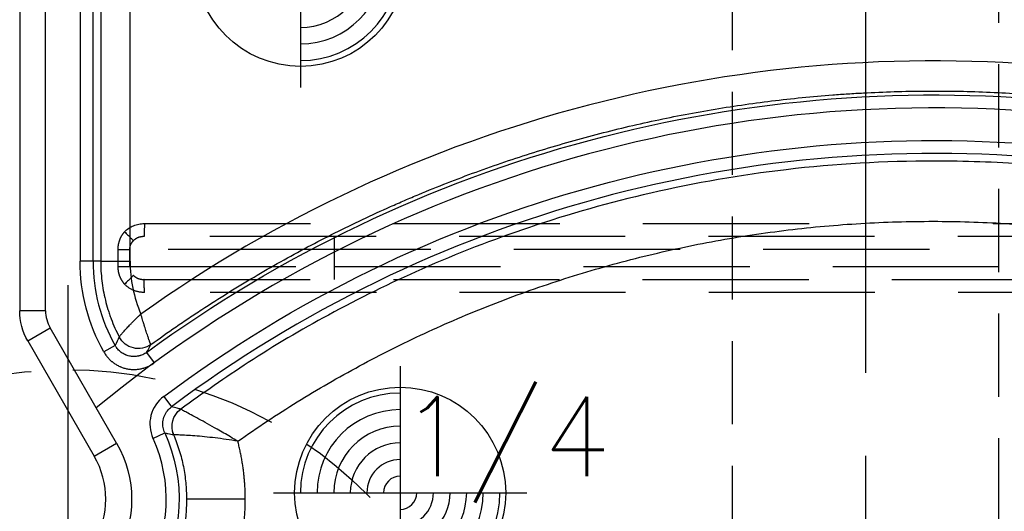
# Model space of a CAD drawing. Extents: x 2651 to 7771, y -1163 to 1075.
# Tile 173 of 256: x 4085 to 4115, y 471 to 486. Entities that reach past the tile are written whole.
import ezdxf

# ---------------------------------------------------------------- set-up
doc = ezdxf.new("R2010")
doc.units = 0
doc.header["$LTSCALE"] = 10
for name, pattern in [('CENTER', [2, 1.25, -0.25, 0.25, -0.25]), ('DASHED', [0.75, 0.5, -0.25]), ('HIDDEN', [0.375, 0.25, -0.125])]:
    doc.linetypes.add(name, pattern=pattern)
doc.layers.get('0').update_dxf_attribs({"linetype": 'CONTINUOUS'})
doc.layers.get('Defpoints').update_dxf_attribs({"linetype": 'CONTINUOUS'})
for name, color, linetype in [('1', 7, 'CONTINUOUS'), ('CEN', 1, 'CENTER'), ('COOL', 150, 'HIDDEN'), ('DIM', 3, 'CONTINUOUS'), ('HIDDEN', 6, 'HIDDEN'), ('PIN', 3, 'CONTINUOUS'), ('TEXT', 4, 'CONTINUOUS')]:
    doc.layers.add(name, color=color, linetype=linetype)
doc.styles.get("Standard").update_dxf_attribs({"font": 'romans.shx'})
doc.dimstyles.new('MM& INCH5', dxfattribs={"dimtxt": 5, "dimasz": 2.5, "dimexe": 1, "dimexo": 0.5, "dimtad": 0, "dimrnd": 1.38778e-17, "dimzin": 9, "dimdsep": 46, "dimtxsty": 'Standard', "dimblk": 'CLOSED', "dimcen": 0, "dimclrd": 3, "dimclre": 3, "dimclrt": 3, "dimazin": 2, "dimtfac": 0.75, "dimtofl": 0, "dimtmove": 0, "dimatfit": 3, "dimfxl": 0, "dimtolj": 1, "dimarcsym": 0})

# ---------------------------------------------------------------- blocks, each defined once
blk = doc.blocks.new('DSD')
at = {"layer": '1', "color": 7, "linetype": 'Continuous'}
for p, q in [((459.179, 529.519), (459.179, 508.469)), ((459.422, 507.562), (461.422, 504.097))]:
    blk.add_line(p, q, dxfattribs=at)
at = {"layer": '1', "color": 110, "linetype": 'Continuous'}
for p, q in [((459.956, 508.469), (459.956, 529.519)), ((462.095, 504.485), (460.095, 507.951))]:
    blk.add_line(p, q, dxfattribs=at)
at = {"layer": '1', "color": 252, "linetype": 'Continuous'}
for p, q in [((459.956, 508.469), (459.956, 529.519)), ((460.995, 528.026), (460.995, 509.961)), ((461.384, 509.961), (461.384, 528.026)), ((461.615, 528.026), (461.615, 509.961)), ((462.498, 509.961), (462.498, 528.026)), ((461.384, 509.961), (460.995, 509.961)), ((461.615, 509.961), (461.384, 509.961)), ((461.615, 509.961), (462.498, 509.961)), ((459.956, 508.469), (459.179, 508.469)), ((459.422, 507.562), (460.095, 507.951)), ((462.095, 504.485), (460.095, 507.951)), ((462.05, 507.421), (461.711, 507.23)), ((462.997, 507.216), (463.226, 506.903)), ((463.511, 505.892), (463.744, 505.581)), ((463.188, 504.631), (463.542, 504.793)), ((461.422, 504.097), (462.095, 504.485)), ((465.965, 502.801), (464.199, 502.801))]:
    blk.add_line(p, q, dxfattribs=at)
at = {"layer": '1', "color": 6, "linetype": 'DASHED'}
for p, q in [((499.898, 510.703), (462.919, 510.703)), ((462.138, 509.797), (462.138, 510.315)), ((462.138, 510.315), (462.482, 510.315)), ((462.482, 510.315), (462.482, 509.797)), ((468.644, 510.315), (462.482, 510.315)), ((501.545, 510.315), (468.644, 510.315)), ((468.644, 510.315), (468.644, 509.797)), ((462.138, 509.797), (462.482, 509.797)), ((462.482, 509.797), (468.644, 509.797)), ((468.644, 509.797), (501.545, 509.797)), ((462.919, 509.408), (499.898, 509.408))]:
    blk.add_line(p, q, dxfattribs=at)
at = {"layer": '1', "color": 252, "linetype": 'Continuous', "extrusion": (0, 0, -1)}
for centre, radius, start, end in [((-486.693, 474.837), 40.124, 53.8028, 96.2068), ((-486.693, 474.837), 38.753, 53.2604, 96.1879), ((-466.562, 509.961), 5.567, 330.6203, 0), ((-459.179, 502.801), 4.796, 155.4684, 210), ((-459.179, 502.801), 3.368, 150, 210)]:
    blk.add_arc(centre, radius, start, end, dxfattribs=at)
at = {"layer": '1', "color": 110, "linetype": 'Continuous'}
for centre, radius, start, end in [((486.693, 474.837), 39.735, 83.7932, 129.3821), ((460.992, 508.469), 1.036, 180, 210)]:
    blk.add_arc(centre, radius, start, end, dxfattribs=at)
at = {"layer": '1', "color": 252, "linetype": 'Continuous'}
for centre, radius, start, end in [((486.693, 474.837), 38.365, 83.8121, 126.7396), ((466.562, 509.961), 5.178, 180, 209.3797), ((460.992, 508.469), 1.036, 180, 210), ((459.179, 502.801), 4.408, 330, 24.5316)]:
    blk.add_arc(centre, radius, start, end, dxfattribs=at)
at = {"layer": '1', "color": 7, "linetype": 'Continuous', "extrusion": (0, 0, -1)}
blk.add_arc((-460.992, 508.469), 1.814, 330, 0, dxfattribs=at)
at = {"layer": '1', "color": 110, "linetype": 'Continuous', "extrusion": (0, 0, -1)}
blk.add_arc((-459.179, 502.801), 3.368, 150, 210, dxfattribs=at)
at = {"layer": '1', "color": 7, "linetype": 'Continuous'}
blk.add_arc((459.179, 502.801), 2.591, 330, 30, dxfattribs=at)
at = {"layer": '1', "color": 252, "linetype": 'Continuous'}
blk.add_ellipse((486.674, 474.837), major_axis=(-41.149, 0), ratio=1, start_param=4.604494, end_param=5.330589, dxfattribs=at)
at = {"layer": '1', "color": 6, "linetype": 'DASHED', "extrusion": (0, 0, -1)}
for centre, major_axis, ratio, start_param, end_param in [((462.322, 510.843), (-0.28, 0.27), 0.01818, 1.589635, 2.951754), ((468.651, 510.315), (0, 0.389), 0.017452, 4.712389, 6.283185), ((468.651, 509.797), (0, -0.389), 0.017452, 0, 1.570796), ((462.322, 509.269), (-0.28, -0.27), 0.01818, 3.331431, 4.69355)]:
    blk.add_ellipse(centre, major_axis=major_axis, ratio=ratio, start_param=start_param, end_param=end_param, dxfattribs=at)
at = {"layer": '1', "color": 7, "linetype": 'Continuous'}
blk.add_ellipse((466.538, 509.961), major_axis=(-4.039, 0), ratio=1, start_param=0, end_param=0.405008, dxfattribs=at)
at = {"layer": '1', "color": 7, "linetype": 'Continuous', "extrusion": (0, 0, -1)}
blk.add_ellipse((460.992, 508.469), major_axis=(1.814, 0), ratio=0.999975, start_param=2.618029, end_param=3.141593, dxfattribs=at)
at = {"layer": '1', "color": 252, "linetype": 'Continuous', "extrusion": (0, 0, -1)}
for centre, major_axis, ratio, start_param, end_param in [((462.748, 507.979), (0.564, -0.318), 0.999946, 0.432022, 2.14907), ((462.747, 507.979), (0.618, 0.194), 0.998759, 1.249807, 2.965464), ((464.408, 504.988), (-0.172, -0.624), 0.999938, 0.905626, 2.235967), ((464.408, 504.988), (0.401, 0.509), 0.999839, 3.649152, 4.979249)]:
    blk.add_ellipse(centre, major_axis=major_axis, ratio=ratio, start_param=start_param, end_param=end_param, dxfattribs=at)
at = {"layer": '1', "color": 7, "linetype": 'Continuous'}
for points, knots in [([(463.127, 507.454), (463.378, 507.635), (463.757, 507.902), (464.204, 508.206), (464.397, 508.335), (464.526, 508.42), (464.591, 508.463), (465.173, 508.844), (466.221, 509.496), (467.834, 510.4), (468.936, 510.952), (469.772, 511.348), (470.193, 511.541), (470.688, 511.758), (470.901, 511.849), (471.044, 511.909), (471.115, 511.939), (471.757, 512.208), (472.904, 512.656), (474.644, 513.246), (476.404, 513.754), (478.183, 514.182), (479.981, 514.528), (481.797, 514.793), (483.021, 514.915), (483.791, 514.974), (483.945, 514.985), (484.176, 515), (484.253, 515.005), (484.408, 515.014), (484.793, 515.035), (485.179, 515.051), (486.104, 515.079), (487.337, 515.088), (489.185, 515.016), (490.416, 514.911), (491.031, 514.845)], [0, 0, 0, 0, 0.03125, 0.046875, 0.054688, 0.054688, 0.0625, 0.0625, 0.125, 0.1875, 0.25, 0.25, 0.28125, 0.296875, 0.304688, 0.304688, 0.3125, 0.3125, 0.375, 0.4375, 0.5, 0.5625, 0.625, 0.6875, 0.75, 0.75, 0.765625, 0.765625, 0.773438, 0.773438, 0.78125, 0.8125, 0.8125, 0.875, 0.9375, 1, 1, 1, 1]), ([(461.615, 509.961), (461.615, 509.862), (461.621, 509.664), (461.648, 509.37), (461.692, 509.079), (461.753, 508.791), (461.805, 508.601), (461.849, 508.459), (461.864, 508.412), (461.888, 508.341), (461.896, 508.318), (461.913, 508.271), (461.956, 508.154), (462.041, 507.947), (462.127, 507.768), (462.173, 507.68)], [0, 0, 0, 0, 0.125, 0.25, 0.375, 0.5, 0.625, 0.625, 0.6875, 0.6875, 0.71875, 0.71875, 0.75, 0.875, 1, 1, 1, 1]), ([(462.173, 507.68), (462.181, 507.693), (462.187, 507.701), (462.19, 507.705), (462.192, 507.709), (462.195, 507.712), (462.198, 507.716), (462.205, 507.724), (462.214, 507.735), (462.226, 507.75), (462.23, 507.755), (462.239, 507.766), (462.244, 507.771), (462.259, 507.789), (462.281, 507.814), (462.319, 507.857), (462.347, 507.888), (462.369, 507.913), (462.377, 507.921), (462.393, 507.938), (462.417, 507.964), (462.459, 508.009), (462.495, 508.047), (462.523, 508.075), (462.537, 508.09), (462.552, 508.105), (462.561, 508.115), (462.566, 508.12), (462.581, 508.135), (462.591, 508.145), (462.611, 508.165), (462.621, 508.175), (462.652, 508.205), (462.673, 508.226), (462.705, 508.257), (462.716, 508.267), (462.737, 508.288), (462.759, 508.308), (462.786, 508.334), (462.806, 508.352), (462.814, 508.36), (462.818, 508.363), (462.825, 508.37)], [0, 0, 0, 0, 0.125, 0.15625, 0.15625, 0.171875, 0.171875, 0.1875, 0.25, 0.25, 0.28125, 0.28125, 0.3125, 0.3125, 0.375, 0.4375, 0.5, 0.5, 0.53125, 0.53125, 0.5625, 0.625, 0.6875, 0.6875, 0.71875, 0.734375, 0.734375, 0.75, 0.75, 0.78125, 0.78125, 0.8125, 0.8125, 0.875, 0.875, 0.90625, 0.90625, 0.9375, 0.96875, 0.984375, 0.992188, 1, 1, 1, 1]), ([(463.127, 507.453), (463.124, 507.457), (463.121, 507.461), (463.117, 507.471), (463.112, 507.481), (463.111, 507.485), (463.109, 507.49), (463.107, 507.494), (463.105, 507.499), (463.101, 507.509), (463.095, 507.523), (463.089, 507.541), (463.086, 507.548), (463.081, 507.562), (463.079, 507.569), (463.07, 507.591), (463.059, 507.623), (463.04, 507.678), (463.026, 507.719), (463.015, 507.751), (463.012, 507.762), (463.004, 507.784), (462.993, 507.818), (462.974, 507.877), (462.958, 507.927), (462.946, 507.966), (462.94, 507.986), (462.934, 508.005), (462.929, 508.019), (462.927, 508.026), (462.921, 508.046), (462.917, 508.059), (462.911, 508.08), (462.908, 508.087), (462.904, 508.101), (462.894, 508.135), (462.875, 508.198), (462.858, 508.255), (462.846, 508.298), (462.84, 508.319), (462.832, 508.345), (462.829, 508.355), (462.828, 508.361), (462.825, 508.37)], [0, 0, 0, 0, 0.0625, 0.125, 0.125, 0.15625, 0.15625, 0.171875, 0.171875, 0.1875, 0.25, 0.25, 0.28125, 0.28125, 0.3125, 0.3125, 0.375, 0.4375, 0.5, 0.5, 0.53125, 0.53125, 0.5625, 0.625, 0.6875, 0.6875, 0.71875, 0.734375, 0.734375, 0.75, 0.75, 0.78125, 0.78125, 0.796875, 0.796875, 0.8125, 0.875, 0.9375, 0.9375, 0.96875, 0.984375, 0.992188, 1, 1, 1, 1]), ([(462.997, 507.216), (462.978, 507.203), (462.94, 507.178), (462.88, 507.147), (462.837, 507.13), (462.81, 507.121), (462.804, 507.12), (462.793, 507.116), (462.777, 507.112), (462.738, 507.102), (462.682, 507.093), (462.636, 507.091), (462.608, 507.091), (462.602, 507.091), (462.591, 507.092), (462.585, 507.092), (462.568, 507.093), (462.534, 507.096), (462.478, 507.105), (462.434, 507.116), (462.401, 507.127), (462.39, 507.131), (462.374, 507.137), (462.369, 507.139), (462.358, 507.144), (462.332, 507.155), (462.287, 507.179), (462.249, 507.204), (462.221, 507.224), (462.212, 507.231), (462.195, 507.246), (462.186, 507.253), (462.161, 507.276), (462.129, 507.309), (462.1, 507.344), (462.08, 507.372), (462.074, 507.382), (462.062, 507.401), (462.056, 507.411), (462.05, 507.421)], [0, 0, 0, 0, 0.0625, 0.125, 0.1875, 0.1875, 0.203125, 0.203125, 0.21875, 0.25, 0.3125, 0.375, 0.375, 0.390625, 0.390625, 0.40625, 0.40625, 0.4375, 0.5, 0.5625, 0.5625, 0.59375, 0.59375, 0.609375, 0.609375, 0.625, 0.6875, 0.75, 0.75, 0.78125, 0.78125, 0.8125, 0.8125, 0.875, 0.9375, 0.9375, 0.96875, 0.96875, 1, 1, 1, 1]), ([(465.739, 504.545), (465.666, 504.587), (465.455, 504.711), (465.043, 504.952), (464.63, 505.178), (464.333, 505.339), (464.163, 505.429), (464.051, 505.494), (464.032, 505.504), (464.023, 505.509)], [0, 0, 0, 0, 0.086176, 0.250115, 0.499543, 0.631031, 0.749946, 0.871073, 1, 1, 1, 1])]:
    blk.add_open_spline(points, degree=3, knots=knots, dxfattribs=at)
at = {"layer": '1', "color": 252, "linetype": 'Continuous'}
for points, knots in [([(490.803, 512.75), (490.348, 512.794), (489.437, 512.884), (488.065, 512.955), (485.663, 513), (482.338, 512.805), (478.26, 512.101), (474.598, 511.067), (471.361, 509.812), (468.547, 508.425), (466.128, 507.004), (464.694, 505.986), (464.023, 505.509)], [0, 0, 0, 0, 0.048366, 0.096732, 0.145099, 0.302324, 0.447855, 0.58169, 0.703824, 0.814256, 0.912982, 1, 1, 1, 1]), ([(461.711, 507.23), (461.73, 507.198), (461.769, 507.137), (461.836, 507.051), (461.888, 506.999), (461.921, 506.968), (461.928, 506.962), (461.942, 506.95), (461.963, 506.932), (462.014, 506.893), (462.09, 506.843), (462.154, 506.81), (462.196, 506.791), (462.204, 506.787), (462.221, 506.78), (462.247, 506.77), (462.273, 506.76), (462.325, 506.743), (462.395, 506.724), (462.467, 506.712), (462.521, 506.707), (462.539, 506.705), (462.567, 506.704), (462.576, 506.703), (462.594, 506.703), (462.64, 506.702), (462.722, 506.706), (462.794, 506.718), (462.847, 506.729), (462.874, 506.735), (462.9, 506.743), (462.918, 506.748), (462.927, 506.751), (462.971, 506.765), (463.039, 506.791), (463.136, 506.841), (463.197, 506.881), (463.226, 506.903)], [0, 0, 0, 0, 0.0625, 0.125, 0.1875, 0.1875, 0.203125, 0.203125, 0.21875, 0.25, 0.3125, 0.375, 0.375, 0.390625, 0.390625, 0.40625, 0.4375, 0.4375, 0.5, 0.5625, 0.5625, 0.59375, 0.59375, 0.609375, 0.609375, 0.625, 0.6875, 0.75, 0.75, 0.78125, 0.796875, 0.796875, 0.8125, 0.8125, 0.875, 0.9375, 1, 1, 1, 1]), ([(463.511, 505.892), (463.322, 505.751), (463.186, 505.548), (463.069, 505.09), (463.09, 504.847), (463.188, 504.631)], [0, 0, 0, 0, 0.5, 0.5, 1, 1, 1, 1]), ([(463.542, 504.793), (463.522, 504.846), (463.482, 504.955), (463.48, 505.135), (463.524, 505.311), (463.613, 505.467), (463.701, 505.544), (463.744, 505.581)], [0, 0, 0, 0, 0.192517, 0.396171, 0.603826, 0.807481, 1, 1, 1, 1]), ([(464.023, 505.509), (463.988, 505.518), (463.953, 505.527), (463.861, 505.552), (463.802, 505.566), (463.744, 505.581)], [0, 0, 0, 0, 0.374907, 0.374907, 1, 1, 1, 1]), ([(463.542, 504.793), (463.574, 504.787), (463.606, 504.78), (463.695, 504.763), (463.753, 504.751), (463.81, 504.738)], [0, 0, 0, 0, 0.355366, 0.355366, 1, 1, 1, 1]), ([(465.739, 504.545), (465.505, 504.583), (465.278, 504.616), (464.839, 504.669), (464.633, 504.689), (464.357, 504.711), (464.272, 504.717), (464.119, 504.726), (464.05, 504.729), (463.936, 504.734), (463.891, 504.736), (463.828, 504.738), (463.813, 504.738), (463.809, 504.738)], [0, 0, 0, 0, 0.25, 0.25, 0.5, 0.5, 0.625, 0.625, 0.75, 0.75, 0.875, 0.875, 1, 1, 1, 1]), ([(463.81, 504.738), (463.87, 504.582), (463.99, 504.271), (464.109, 503.785), (464.185, 503.295), (464.194, 502.966), (464.199, 502.801)], [0, 0, 0, 0, 0.252384, 0.503178, 0.752382, 1, 1, 1, 1]), ([(464.199, 502.801), (464.194, 502.629), (464.184, 502.284), (464.1, 501.768), (463.966, 501.26), (463.779, 500.762), (463.611, 500.449), (463.526, 500.291)], [0, 0, 0, 0, 0.196363, 0.394544, 0.594542, 0.79636, 1, 1, 1, 1])]:
    blk.add_open_spline(points, degree=3, knots=knots, dxfattribs=at)
at = {"layer": '1', "color": 6, "linetype": 'DASHED'}
for points, degree in [([(462.332, 510.843), (462.486, 511.002), (462.706, 511.092), (462.929, 511.092)], 3), ([(462.929, 511.092), (484.594, 511.092)], 1), ([(488.461, 511.092), (499.908, 511.092)], 1), ([(499.908, 509.019), (462.929, 509.019)], 1)]:
    blk.add_open_spline(points, degree=degree, dxfattribs=at)
for points, knots in [([(462.929, 511.092), (462.929, 510.99), (462.928, 510.889), (462.924, 510.745), (462.923, 510.702), (462.918, 510.703)], [0, 0, 0, 0, 0.5, 0.5, 1, 1, 1, 1]), ([(462.138, 510.315), (462.14, 510.347), (462.143, 510.442), (462.178, 510.583), (462.244, 510.729), (462.303, 510.805), (462.332, 510.843)], [0, 0, 0, 0, 0.166765, 0.499709, 0.74986, 1, 1, 1, 1]), ([(462.919, 510.703), (462.855, 510.697), (462.737, 510.686), (462.642, 510.613), (462.598, 510.579)], [0, 0, 0, 0, 0.537431, 1, 1, 1, 1]), ([(462.598, 510.579), (462.572, 510.549), (462.527, 510.498), (462.489, 510.405), (462.484, 510.346), (462.482, 510.315)], [0, 0, 0, 0, 0.399676, 0.688693, 1, 1, 1, 1]), ([(462.332, 509.269), (462.303, 509.308), (462.245, 509.384), (462.184, 509.515), (462.146, 509.653), (462.141, 509.749), (462.138, 509.797)], [0, 0, 0, 0, 0.257807, 0.499585, 0.749789, 1, 1, 1, 1]), ([(462.598, 509.533), (462.625, 509.51), (462.684, 509.462), (462.795, 509.417), (462.876, 509.411), (462.919, 509.408)], [0, 0, 0, 0, 0.302174, 0.635337, 1, 1, 1, 1]), ([(462.929, 509.019), (462.817, 509.019), (462.707, 509.041), (462.503, 509.126), (462.409, 509.189), (462.332, 509.269)], [0, 0, 0, 0, 0.5, 0.5, 1, 1, 1, 1]), ([(462.929, 509.019), (462.929, 509.111), (462.928, 509.218), (462.924, 509.37), (462.923, 509.409), (462.918, 509.408)], [0, 0, 0, 0, 0.5, 0.5, 1, 1, 1, 1])]:
    blk.add_open_spline(points, degree=3, knots=knots, dxfattribs=at)
at = {"layer": '1', "color": 252, "linetype": 'Continuous'}
for points, weights in [([(465.739, 504.545), (473.041, 509.681), (481.685, 511.911), (490.56, 510.947)], [1, 0.957116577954, 0.957116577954, 1]), ([(465.965, 502.801), (465.965, 503.391), (465.889, 503.975), (465.739, 504.545)], [1, 0.994458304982, 0.994458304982, 1]), ([(465.049, 499.385), (465.653, 500.429), (465.965, 501.595), (465.965, 502.801)], [1, 0.977274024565, 0.977274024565, 1])]:
    blk.add_rational_spline(points, weights, degree=3, dxfattribs=at)
for points in [[(462.173, 507.68), (462.131, 507.593), (462.09, 507.507), (462.05, 507.421)], [(462.997, 507.216), (463.04, 507.295), (463.083, 507.374), (463.127, 507.454)]]:
    blk.add_open_spline(points, degree=3, dxfattribs=at)
at = {"layer": '1', "color": 7, "linetype": 'Continuous'}
for points in [[(462.173, 507.68), (462.173, 507.68), (462.173, 507.68), (462.173, 507.68)], [(463.127, 507.454), (463.127, 507.453), (463.126, 507.454), (463.126, 507.454)], [(464.023, 505.509), (464.023, 505.509), (464.023, 505.509), (464.023, 505.509)], [(463.81, 504.738), (463.81, 504.738), (463.81, 504.738), (463.81, 504.738)]]:
    blk.add_open_spline(points, degree=3, dxfattribs=at)
blk = doc.blocks.new('A$C3FB17615')
at = {"layer": 'CEN'}
blk.add_line((0, 15.24), (0, -15.24), dxfattribs=at)
at = {"layer": 'HIDDEN', "color": 110}
blk.add_circle((0, 0), 12.7, dxfattribs=at)
blk = doc.blocks.new('*D109')
at = {"layer": 'Defpoints', "color": 0}
for p in [(4086.684, 927.642), (4086.684, 894.882), (4171.684, 387.642)]:
    blk.add_point(p, dxfattribs=at)
at = {"layer": 'DIM', "color": 3, "lineweight": -2}
blk.add_line((4086.684, 895.382), (4086.684, 927.642), dxfattribs=at)
at = {"layer": 'DIM', "color": 3, "insert": (4086.684, 948.624), "char_height": 5, "attachment_point": 5, "rotation": 90}
blk.add_mtext('\\A1;85 [3.346]', dxfattribs=at)
blk = doc.blocks.new('_Closed')
at = {"color": 0, "linetype": 'ByBlock', "lineweight": -2}
for p, q in [((-1, 0.167), (0, 0)), ((-1, 0.167), (-1, -0.167)), ((0, 0), (-1, -0.167)), ((0, 0), (-1, 0))]:
    blk.add_line(p, q, dxfattribs=at)
blk = doc.blocks.new('*D110')
at = {"layer": 'Defpoints', "color": 0}
for p in [(4064.684, 927.642), (4064.684, 906.842), (4171.684, 387.642)]:
    blk.add_point(p, dxfattribs=at)
at = {"layer": 'DIM', "color": 3, "lineweight": -2}
blk.add_line((4064.684, 907.342), (4064.684, 927.642), dxfattribs=at)
at = {"layer": 'DIM', "color": 3, "insert": (4064.684, 950.648), "char_height": 5, "attachment_point": 5, "rotation": 90}
blk.add_mtext('\\A1;107 [4.213]', dxfattribs=at)
blk = doc.blocks.new('*D111')
at = {"layer": 'Defpoints', "color": 0}
for p in [(4051.684, 927.642), (4051.684, 912.642), (4171.684, 387.642)]:
    blk.add_point(p, dxfattribs=at)
at = {"layer": 'DIM', "color": 3, "lineweight": -2}
blk.add_line((4051.684, 913.142), (4051.684, 927.642), dxfattribs=at)
at = {"layer": 'DIM', "color": 3, "insert": (4051.684, 950.648), "char_height": 5, "attachment_point": 5, "rotation": 90}
blk.add_mtext('\\A1;120 [4.724]', dxfattribs=at)
blk = doc.blocks.new('*D112')
at = {"layer": 'Defpoints', "color": 0}
for p in [(3974.684, 927.642), (3974.684, 892.822), (4171.684, 387.642)]:
    blk.add_point(p, dxfattribs=at)
at = {"layer": 'DIM', "color": 3, "lineweight": -2}
blk.add_line((3974.684, 893.322), (3974.684, 927.642), dxfattribs=at)
at = {"layer": 'DIM', "color": 3, "insert": (3974.684, 950.648), "char_height": 5, "attachment_point": 5, "rotation": 90}
blk.add_mtext('\\A1;197 [7.756]', dxfattribs=at)
blk = doc.blocks.new('*D113')
at = {"layer": 'Defpoints', "color": 0}
for p in [(3966.684, 927.642), (3971.684, 807.17), (4171.684, 387.642)]:
    blk.add_point(p, dxfattribs=at)
at = {"layer": 'DIM', "color": 3, "lineweight": -2}
for p, q in [((3966.684, 922.642), (3966.684, 927.642)), ((3971.684, 917.642), (3966.684, 922.642)), ((3971.684, 807.67), (3971.684, 917.642))]:
    blk.add_line(p, q, dxfattribs=at)
at = {"layer": 'DIM', "color": 3, "insert": (3966.684, 951.005), "char_height": 5, "attachment_point": 5, "rotation": 90}
blk.add_mtext('\\A1;200 [7.874]', dxfattribs=at)
blk = doc.blocks.new('*D114')
at = {"layer": 'Defpoints', "color": 0}
for p in [(3931.684, 927.642), (3931.684, 912.642), (4171.684, 387.642)]:
    blk.add_point(p, dxfattribs=at)
at = {"layer": 'DIM', "color": 3, "lineweight": -2}
blk.add_line((3931.684, 913.142), (3931.684, 927.642), dxfattribs=at)
at = {"layer": 'DIM', "color": 3, "insert": (3931.684, 951.005), "char_height": 5, "attachment_point": 5, "rotation": 90}
blk.add_mtext('\\A1;240 [9.449]', dxfattribs=at)
blk = doc.blocks.new('*D115')
at = {"layer": 'Defpoints', "color": 0}
for p in [(3896.684, 927.642), (3896.684, 910.642), (4171.684, 387.642)]:
    blk.add_point(p, dxfattribs=at)
at = {"layer": 'DIM', "color": 3, "lineweight": -2}
blk.add_line((3896.684, 911.142), (3896.684, 927.642), dxfattribs=at)
at = {"layer": 'DIM', "color": 3, "insert": (3896.684, 953.386), "char_height": 5, "attachment_point": 5, "rotation": 90}
blk.add_mtext('\\A1;275 [10.827]', dxfattribs=at)
blk = doc.blocks.new('*D122')
at = {"layer": 'Defpoints', "color": 0}
for p in [(3881.004, 912.642), (3898.684, 912.642), (4171.684, 387.642)]:
    blk.add_point(p, dxfattribs=at)
at = {"layer": 'DIM', "color": 3, "lineweight": -2}
blk.add_line((3898.184, 912.642), (3881.004, 912.642), dxfattribs=at)
at = {"layer": 'DIM', "color": 3, "insert": (3855.26, 912.642), "char_height": 5, "attachment_point": 5}
blk.add_mtext('\\A1;525 [20.669]', dxfattribs=at)
blk = doc.blocks.new('*D123')
at = {"layer": 'Defpoints', "color": 0}
for p in [(3857.842, 862.642), (3869.984, 862.642), (4171.684, 387.642)]:
    blk.add_point(p, dxfattribs=at)
at = {"layer": 'DIM', "color": 3, "lineweight": -2}
blk.add_line((3869.484, 862.642), (3857.842, 862.642), dxfattribs=at)
at = {"layer": 'DIM', "color": 3, "insert": (3832.098, 862.642), "char_height": 5, "attachment_point": 5}
blk.add_mtext('\\A1;475 [18.701]', dxfattribs=at)
blk = doc.blocks.new('*D124')
at = {"layer": 'Defpoints', "color": 0}
for p in [(3941.504, 859.642), (3857.842, 854.642), (4171.684, 387.642)]:
    blk.add_point(p, dxfattribs=at)
at = {"layer": 'DIM', "color": 3, "lineweight": -2}
for p, q in [((3867.842, 859.642), (3862.842, 854.642)), ((3941.004, 859.642), (3867.842, 859.642)), ((3862.842, 854.642), (3857.842, 854.642))]:
    blk.add_line(p, q, dxfattribs=at)
at = {"layer": 'DIM', "color": 3, "insert": (3832.098, 854.642), "char_height": 5, "attachment_point": 5}
blk.add_mtext('\\A1;472 [18.583]', dxfattribs=at)
blk = doc.blocks.new('*D125')
at = {"layer": 'Defpoints', "color": 0}
for p in [(3870.047, 797.642), (3962.156, 797.642), (4171.684, 387.642)]:
    blk.add_point(p, dxfattribs=at)
at = {"layer": 'DIM', "color": 3, "lineweight": -2}
blk.add_line((3961.656, 797.642), (3870.047, 797.642), dxfattribs=at)
at = {"layer": 'DIM', "color": 3, "insert": (3844.303, 797.642), "char_height": 5, "attachment_point": 5}
blk.add_mtext('\\A1;410 [16.142]', dxfattribs=at)
blk = doc.blocks.new('*D126')
at = {"layer": 'Defpoints', "color": 0}
for p in [(3870.047, 832.642), (4069.264, 832.642), (4171.684, 387.642)]:
    blk.add_point(p, dxfattribs=at)
at = {"layer": 'DIM', "color": 3, "lineweight": -2}
blk.add_line((4068.764, 832.642), (3870.047, 832.642), dxfattribs=at)
at = {"layer": 'DIM', "color": 3, "insert": (3846.684, 832.642), "char_height": 5, "attachment_point": 5}
blk.add_mtext('\\A1;445 [17.52]', dxfattribs=at)
blk = doc.blocks.new('*D127')
at = {"layer": 'Defpoints', "color": 0}
for p in [(3857.842, 879.642), (4071.444, 879.642), (4171.684, 387.642)]:
    blk.add_point(p, dxfattribs=at)
at = {"layer": 'DIM', "color": 3, "lineweight": -2}
blk.add_line((4070.944, 879.642), (3857.842, 879.642), dxfattribs=at)
at = {"layer": 'DIM', "color": 3, "insert": (3834.479, 879.642), "char_height": 5, "attachment_point": 5}
blk.add_mtext('\\A1;492 [19.37]', dxfattribs=at)
blk = doc.blocks.new('*D128')
at = {"layer": 'Defpoints', "color": 0}
for p in [(3857.842, 899.642), (4057.484, 899.642), (4171.684, 387.642)]:
    blk.add_point(p, dxfattribs=at)
at = {"layer": 'DIM', "color": 3, "lineweight": -2}
blk.add_line((4056.984, 899.642), (3857.842, 899.642), dxfattribs=at)
at = {"layer": 'DIM', "color": 3, "insert": (3832.098, 899.642), "char_height": 5, "attachment_point": 5}
blk.add_mtext('\\A1;512 [20.157]', dxfattribs=at)
blk = doc.blocks.new('*D129')
at = {"layer": 'Defpoints', "color": 0}
for p in [(3870.047, 743.242), (4076.434, 743.242), (4171.684, 387.642)]:
    blk.add_point(p, dxfattribs=at)
at = {"layer": 'DIM', "color": 3, "lineweight": -2}
blk.add_line((4075.934, 743.242), (3870.047, 743.242), dxfattribs=at)
at = {"layer": 'DIM', "color": 3, "insert": (3849.065, 743.242), "char_height": 5, "attachment_point": 5}
blk.add_mtext('\\A1;355.6 [14]', dxfattribs=at)
blk = doc.blocks.new('*D130')
at = {"layer": 'Defpoints', "color": 0}
for p in [(3870.047, 762.642), (3896.684, 762.642), (4171.684, 387.642)]:
    blk.add_point(p, dxfattribs=at)
at = {"layer": 'DIM', "color": 3, "lineweight": -2}
blk.add_line((3896.184, 762.642), (3870.047, 762.642), dxfattribs=at)
at = {"layer": 'DIM', "color": 3, "insert": (3844.303, 762.642), "char_height": 5, "attachment_point": 5}
blk.add_mtext('\\A1;375 [14.764]', dxfattribs=at)
blk = doc.blocks.new('*D131')
at = {"layer": 'Defpoints', "color": 0}
for p in [(3870.047, 719.642), (3896.684, 719.642), (4171.684, 387.642)]:
    blk.add_point(p, dxfattribs=at)
at = {"layer": 'DIM', "color": 3, "lineweight": -2}
blk.add_line((3896.184, 719.642), (3870.047, 719.642), dxfattribs=at)
at = {"layer": 'DIM', "color": 3, "insert": (3844.303, 719.642), "char_height": 5, "attachment_point": 5}
blk.add_mtext('\\A1;332 [13.071]', dxfattribs=at)
blk = doc.blocks.new('*D132')
at = {"layer": 'Defpoints', "color": 0}
for p in [(3870.047, 592.642), (3897.724, 592.642), (4171.684, 387.642)]:
    blk.add_point(p, dxfattribs=at)
at = {"layer": 'DIM', "color": 3, "lineweight": -2}
blk.add_line((3897.224, 592.642), (3870.047, 592.642), dxfattribs=at)
at = {"layer": 'DIM', "color": 3, "insert": (3846.684, 592.642), "char_height": 5, "attachment_point": 5}
blk.add_mtext('\\A1;205 [8.071]', dxfattribs=at)
blk = doc.blocks.new('*D133')
at = {"layer": 'Defpoints', "color": 0}
for p in [(4098.024, 590.842), (3870.047, 584.642), (4171.684, 387.642)]:
    blk.add_point(p, dxfattribs=at)
at = {"layer": 'DIM', "color": 3, "lineweight": -2}
for p, q in [((3880.047, 590.842), (3875.047, 584.642)), ((4097.524, 590.842), (3880.047, 590.842)), ((3875.047, 584.642), (3870.047, 584.642))]:
    blk.add_line(p, q, dxfattribs=at)
at = {"layer": 'DIM', "color": 3, "insert": (3851.446, 584.642), "char_height": 5, "attachment_point": 5}
blk.add_mtext('\\A1;203.2 [8]', dxfattribs=at)
blk = doc.blocks.new('*D134')
at = {"layer": 'Defpoints', "color": 0}
for p in [(3870.047, 612.642), (3896.684, 612.642), (4171.684, 387.642)]:
    blk.add_point(p, dxfattribs=at)
at = {"layer": 'DIM', "color": 3, "lineweight": -2}
blk.add_line((3896.184, 612.642), (3870.047, 612.642), dxfattribs=at)
at = {"layer": 'DIM', "color": 3, "insert": (3846.684, 612.642), "char_height": 5, "attachment_point": 5}
blk.add_mtext('\\A1;225 [8.858]', dxfattribs=at)
blk = doc.blocks.new('*D135')
at = {"layer": 'Defpoints', "color": 0}
for p in [(3870.047, 655.642), (3896.684, 655.642), (4171.684, 387.642)]:
    blk.add_point(p, dxfattribs=at)
at = {"layer": 'DIM', "color": 3, "lineweight": -2}
blk.add_line((3896.184, 655.642), (3870.047, 655.642), dxfattribs=at)
at = {"layer": 'DIM', "color": 3, "insert": (3844.303, 655.642), "char_height": 5, "attachment_point": 5}
blk.add_mtext('\\A1;268 [10.551]', dxfattribs=at)
blk = doc.blocks.new('*D136')
at = {"layer": 'Defpoints', "color": 0}
for p in [(3870.047, 562.642), (3896.684, 562.642), (4171.684, 387.642)]:
    blk.add_point(p, dxfattribs=at)
at = {"layer": 'DIM', "color": 3, "lineweight": -2}
blk.add_line((3896.184, 562.642), (3870.047, 562.642), dxfattribs=at)
at = {"layer": 'DIM', "color": 3, "insert": (3849.422, 562.642), "char_height": 5, "attachment_point": 5}
blk.add_mtext('\\A1;175 [6.89]', dxfattribs=at)
blk = doc.blocks.new('*D137')
at = {"layer": 'Defpoints', "color": 0}
for p in [(3870.047, 519.642), (3896.684, 519.642), (4171.684, 387.642)]:
    blk.add_point(p, dxfattribs=at)
at = {"layer": 'DIM', "color": 3, "lineweight": -2}
blk.add_line((3896.184, 519.642), (3870.047, 519.642), dxfattribs=at)
at = {"layer": 'DIM', "color": 3, "insert": (3847.041, 519.642), "char_height": 5, "attachment_point": 5}
blk.add_mtext('\\A1;132 [5.197]', dxfattribs=at)
blk = doc.blocks.new('*D156')
at = {"layer": 'Defpoints', "color": 0}
for p in [(4095.484, 927.642), (4095.484, 766.102), (4171.684, 387.642)]:
    blk.add_point(p, dxfattribs=at)
at = {"layer": 'DIM', "color": 3, "lineweight": -2}
blk.add_line((4095.484, 766.602), (4095.484, 927.642), dxfattribs=at)
at = {"layer": 'DIM', "color": 3, "insert": (4095.484, 943.862), "char_height": 5, "attachment_point": 5, "rotation": 90}
blk.add_mtext('\\A1;76.2 [3]', dxfattribs=at)
blk = doc.blocks.new('*D157')
at = {"layer": 'Defpoints', "color": 0}
for p in [(4103.484, 927.642), (4096.684, 860.062), (4171.684, 387.642)]:
    blk.add_point(p, dxfattribs=at)
at = {"layer": 'DIM', "color": 3, "lineweight": -2}
for p, q in [((4103.484, 922.642), (4103.484, 927.642)), ((4096.684, 917.642), (4103.484, 922.642)), ((4096.684, 860.562), (4096.684, 917.642))]:
    blk.add_line(p, q, dxfattribs=at)
at = {"layer": 'DIM', "color": 3, "insert": (4103.484, 948.624), "char_height": 5, "attachment_point": 5, "rotation": 90}
blk.add_mtext('\\A1;75 [2.953]', dxfattribs=at)
blk = doc.blocks.new('A$C257357D5')
at = {"layer": 'COOL', "color": 1, "linetype": 'CENTER'}
blk.add_line((-61, 60.106), (-61, -35), dxfattribs=at)
at = {"layer": 'COOL'}
blk.add_lwpolyline([(-57, 49.388), (-57, -32.691), (-61, -35), (-65, -32.691), (-65, 49.388)], dxfattribs=at)
blk = doc.blocks.new('*U6', base_point=(965.4695, 1808.9548))
blk.add_circle((965.4695, 1808.9548), 0.5)
for radius, start, end in [(0.4724, 90, 180), (0.3937, 90, 180), (0.315, 90, 180), (0.2362, 90, 180), (0.1575, 90, 180), (0.0787, 90, 180), (0.0787, 270, 0), (0.1575, 270, 0), (0.2362, 270, 0), (0.315, 270, 0), (0.3937, 270, 0), (0.4724, 270, 0)]:
    blk.add_arc((965.4695, 1808.9548), radius, start, end)
at = {"layer": 'PIN'}
for p, q in [((965.4695, 1809.5548), (965.4695, 1808.3548)), ((964.8695, 1808.9548), (966.0695, 1808.9548))]:
    blk.add_line(p, q, dxfattribs=at)

msp = doc.modelspace()

# ---------------------------------------------------------------- block references
at = {"layer": 'DIM'}
for name, p in [('DSD', (3626.059, -31.352)), ('A$C257357D5', (4171.684, 487.642))]:
    msp.add_blockref(name, p, dxfattribs=at)
at = {"layer": 'PIN', "xscale": 6.35, "yscale": 6.35, "zscale": 6.35}
for p in [(4093.684, 487.642), (4096.684, 471.642)]:
    msp.add_blockref('*U6', p, dxfattribs=at)
at = {"layer": 'TEXT'}
msp.add_blockref('A$C3FB17615', (4086.684, 462.642), dxfattribs=at)

# ---------------------------------------------------------------- texts
at = {"layer": 'PIN', "color": 4}
msp.add_text('1/4', height=2.3813, dxfattribs=at).set_placement((4096.684, 472.142))

# ---------------------------------------------------------------- dimensions: what is measured, and where the dimension line sits
at = {"layer": 'DIM'}
for feature_location, offset, dtype, picture, middle in [((3896.684, 910.642), (0, 17), 1, '*D115', (3896.684, 953.386)), ((3931.684, 912.642), (0, 15), 1, '*D114', (3931.684, 951.005)), ((3971.684, 807.17), (-5, 120.472), 1, '*D113', (3966.684, 951.005)), ((3974.684, 892.822), (0, 34.82), 1, '*D112', (3974.684, 950.648)), ((4051.684, 912.642), (0, 15), 1, '*D111', (4051.684, 950.648)), ((4064.684, 906.842), (0, 20.8), 1, '*D110', (4064.684, 950.648)), ((4086.684, 894.882), (0, 32.76), 1, '*D109', (4086.684, 948.624)), ((4096.684, 860.062), (6.8, 67.58), 1, '*D157', (4103.484, 948.624)), ((4095.484, 766.102), (0, 161.54), 1, '*D156', (4095.484, 943.862)), ((3898.684, 912.642), (-17.68, 0), 0, '*D122', (3855.26, 912.642)), ((4057.484, 899.642), (-199.642, 0), 0, '*D128', (3832.098, 899.642)), ((4071.444, 879.642), (-213.602, 0), 0, '*D127', (3834.479, 879.642)), ((3869.984, 862.642), (-12.142, 0), 0, '*D123', (3832.098, 862.642)), ((3941.504, 859.642), (-83.662, -5), 0, '*D124', (3832.098, 854.642)), ((4069.264, 832.642), (-199.217, 0), 0, '*D126', (3846.684, 832.642)), ((3962.156, 797.642), (-92.109, 0), 0, '*D125', (3844.303, 797.642)), ((3896.684, 762.642), (-26.637, 0), 0, '*D130', (3844.303, 762.642)), ((4076.434, 743.242), (-206.387, 0), 0, '*D129', (3849.065, 743.242)), ((3896.684, 719.642), (-26.637, 0), 0, '*D131', (3844.303, 719.642)), ((3896.684, 655.642), (-26.637, 0), 0, '*D135', (3844.303, 655.642)), ((3896.684, 612.642), (-26.637, 0), 0, '*D134', (3846.684, 612.642)), ((3897.724, 592.642), (-27.677, 0), 0, '*D132', (3846.684, 592.642)), ((4098.024, 590.842), (-227.977, -6.2), 0, '*D133', (3851.446, 584.642)), ((3896.684, 562.642), (-26.637, 0), 0, '*D136', (3849.422, 562.642)), ((3896.684, 519.642), (-26.637, 0), 0, '*D137', (3847.041, 519.642))]:
    dim = msp.add_ordinate_dim(feature_location=feature_location, offset=offset, dtype=dtype, origin=(4171.684, 387.642), dimstyle='MM& INCH5', dxfattribs=at)
    dim.commit()
    dim.dimension.update_dxf_attribs({"geometry": picture, "text_midpoint": middle})

doc.saveas('drawing.dxf')
